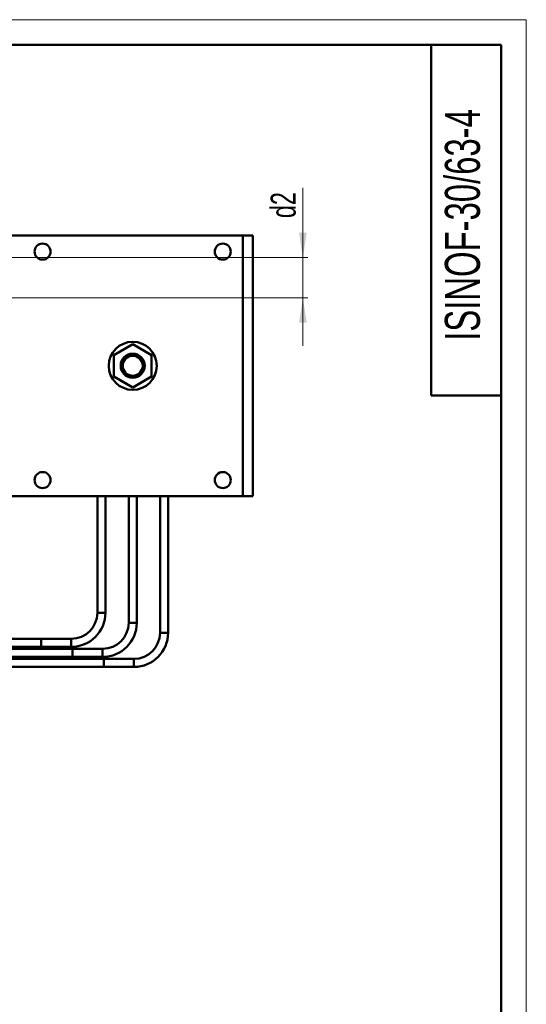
# Model space of a CAD drawing. Header units: millimetres. Extents: x 0 to 742, y 0 to 1050.
# Tile 9 of 9: x 489 to 742, y 559 to 1050. Entities that reach past the tile are written whole.
import ezdxf

# ---------------------------------------------------------------- set-up
doc = ezdxf.new("R2010")
doc.units = ezdxf.units.MM
doc.header["$LTSCALE"] = 2.5
doc.layers.add('ОСЕВЫЕ', color=7, linetype='Continuous')
doc.styles.add('SLDTEXTSTYLE0', font='TXT', dxfattribs={"width": 0.7})
doc.dimstyles.new('SLDDIMSTYLE1', dxfattribs={"dimtxt": 12.5, "dimasz": 12.5, "dimexe": 0, "dimexo": 0.0625, "dimgap": 3.125, "dimtad": 2, "dimdec": 1, "dimrnd": 1e-09, "dimzin": 12, "dimdsep": 46, "dimtxsty": 'SLDTEXTSTYLE0', "dimsah": 1, "dimcen": 0.09, "dimadec": 0, "dimazin": 3, "dimtfac": 1, "dimtdec": 3, "dimtmove": 0, "dimatfit": 0, "dimfxl": 1, "dimfrac": 2, "dimtolj": 1, "dimtzin": 12, "dimarcsym": 0})

# ---------------------------------------------------------------- blocks, each defined once
blk = doc.blocks.new('_D_5')
at = {"color": 7, "linetype": 'Continuous', "lineweight": 0}
for p, q in [((630.9, 931.23), (630.9, 966.07)), ((413.43, 931.23), (633.4, 931.23)), ((630.9, 931.23), (630.9, 911.23)), ((413.43, 911.23), (633.4, 911.23)), ((630.9, 911.23), (630.9, 887.19))]:
    blk.add_line(p, q, dxfattribs=at)
at = {"color": 7, "linetype": 'Continuous', "lineweight": 18}
for points in [[(630.9, 931.23), (632.83, 943.73), (628.98, 943.73)], [(630.9, 911.23), (628.98, 898.73), (632.83, 898.73)]]:
    blk.add_solid(points, dxfattribs=at)
at = {"color": 7, "linetype": 'Continuous', "lineweight": 18, "insert": (614.79, 950.96), "char_height": 12.5, "attachment_point": 1, "rotation": 90, "style": 'SLDTEXTSTYLE0'}
blk.add_mtext('d2', dxfattribs=at)

msp = doc.modelspace()

# ---------------------------------------------------------------- linework, layer by layer
at = {"color": 7, "linetype": 'Continuous', "lineweight": 50}
for p, q in [((730, 1037.5), (50, 1037.5)), ((695, 1037.5), (695, 862.5)), ((730, 12.5), (730, 1037.5)), ((600.9, 942.23), (480.9, 942.23)), ((600.9, 812.23), (600.9, 942.23)), ((605.9, 942.23), (600.9, 942.23)), ((605.9, 812.23), (605.9, 942.23)), ((536.55, 882.63), (545.9, 888.03)), ((545.9, 888.03), (555.26, 882.63)), ((536.55, 871.83), (536.55, 882.63)), ((555.26, 882.63), (555.26, 871.83)), ((545.9, 866.43), (536.55, 871.83)), ((555.26, 871.83), (545.9, 866.43)), ((695, 862.5), (730, 862.5)), ((600.9, 812.23), (480.9, 812.23)), ((528.25, 812.23), (528.25, 753.97)), ((532.25, 753.97), (532.25, 812.23)), ((543.9, 812.23), (543.9, 748.97)), ((547.9, 748.97), (547.9, 812.23)), ((559.55, 812.23), (559.55, 743.97)), ((563.55, 743.97), (563.55, 812.23)), ((605.9, 812.23), (600.9, 812.23)), ((500.25, 740.97), (371.15, 740.97)), ((515.25, 740.97), (500.25, 740.97)), ((515.9, 735.97), (345.65, 735.97)), ((371.15, 736.97), (500.25, 736.97)), ((500.25, 736.97), (515.25, 736.97)), ((530.9, 735.97), (515.9, 735.97)), ((531.55, 730.97), (320.45, 730.97)), ((345.65, 731.97), (515.9, 731.97)), ((515.9, 731.97), (530.9, 731.97)), ((546.55, 730.97), (531.55, 730.97)), ((320.45, 726.97), (531.55, 726.97)), ((531.55, 726.97), (546.55, 726.97))]:
    msp.add_line(p, q, dxfattribs=at)
at = {"color": 9, "linetype": 'Continuous', "lineweight": 50}
for p, q in [((532.25, 753.97), (528.25, 753.97)), ((547.9, 748.97), (543.9, 748.97)), ((563.55, 743.97), (559.55, 743.97)), ((515.25, 736.97), (515.25, 740.97)), ((530.9, 731.97), (530.9, 735.97)), ((546.55, 726.97), (546.55, 730.97))]:
    msp.add_line(p, q, dxfattribs=at)
at = {"color": 9, "linetype": 'Continuous', "lineweight": 50, "flags": 128}
for points in [[(500.25, 736.97), (500.25, 737.12), (500.25, 737.56), (500.25, 738.2), (500.25, 738.97), (500.25, 739.73), (500.25, 740.38), (500.25, 740.82), (500.25, 740.97), (500.25, 740.97)], [(515.9, 731.97), (515.9, 732.12), (515.9, 732.56), (515.9, 733.2), (515.9, 733.97), (515.9, 734.73), (515.9, 735.38), (515.9, 735.82), (515.9, 735.97)], [(531.55, 726.97), (531.55, 727.12), (531.55, 727.56), (531.55, 728.2), (531.55, 728.97), (531.55, 729.73), (531.55, 730.38), (531.55, 730.82), (531.55, 730.97), (531.55, 730.97)]]:
    msp.add_lwpolyline(points, dxfattribs=at)
at = {"color": 7, "linetype": 'Continuous', "lineweight": 50}
for centre, radius in [((500.9, 934.23), 4), ((590.9, 934.23), 4), ((545.9, 877.23), 12), ((545.9, 877.29), 6), ((545.9, 877.29), 5), ((500.9, 820.23), 4), ((590.9, 820.23), 4)]:
    msp.add_circle(centre, radius, dxfattribs=at)
for centre, radius in [((515.25, 753.97), 13), ((515.25, 753.97), 17), ((530.9, 748.97), 13), ((530.9, 748.97), 17), ((546.55, 743.97), 13), ((546.55, 743.97), 17)]:
    msp.add_arc(centre, radius, 270, 0, dxfattribs=at)
at = {"layer": 'ОСЕВЫЕ', "lineweight": 18}
for p, q in [((0, 1050), (742.5, 1050)), ((742.5, 1050), (742.5, 0))]:
    msp.add_line(p, q, dxfattribs=at)

# ---------------------------------------------------------------- texts
at = {"color": 7, "linetype": 'Continuous', "lineweight": 0, "insert": (701.82, 947.55), "char_height": 17.5, "attachment_point": 2, "rotation": 90, "style": 'SLDTEXTSTYLE0'}
msp.add_mtext('ISINOF-30/63-4', dxfattribs=at)

# ---------------------------------------------------------------- dimensions: what is measured, and where the dimension line sits
at = {"color": 7, "linetype": 'Continuous', "lineweight": 18}
dim = msp.add_linear_dim(base=(630.9, 911.23), p1=(413.4, 931.23), p2=(413.4, 911.23), angle=90, text='d2', dimstyle='SLDDIMSTYLE1', dxfattribs=at)
dim.commit()
dim.dimension.update_dxf_attribs({"geometry": '_D_5', "text_midpoint": (630.9, 958.52), "dimtype": 160})

doc.saveas('drawing.dxf')
